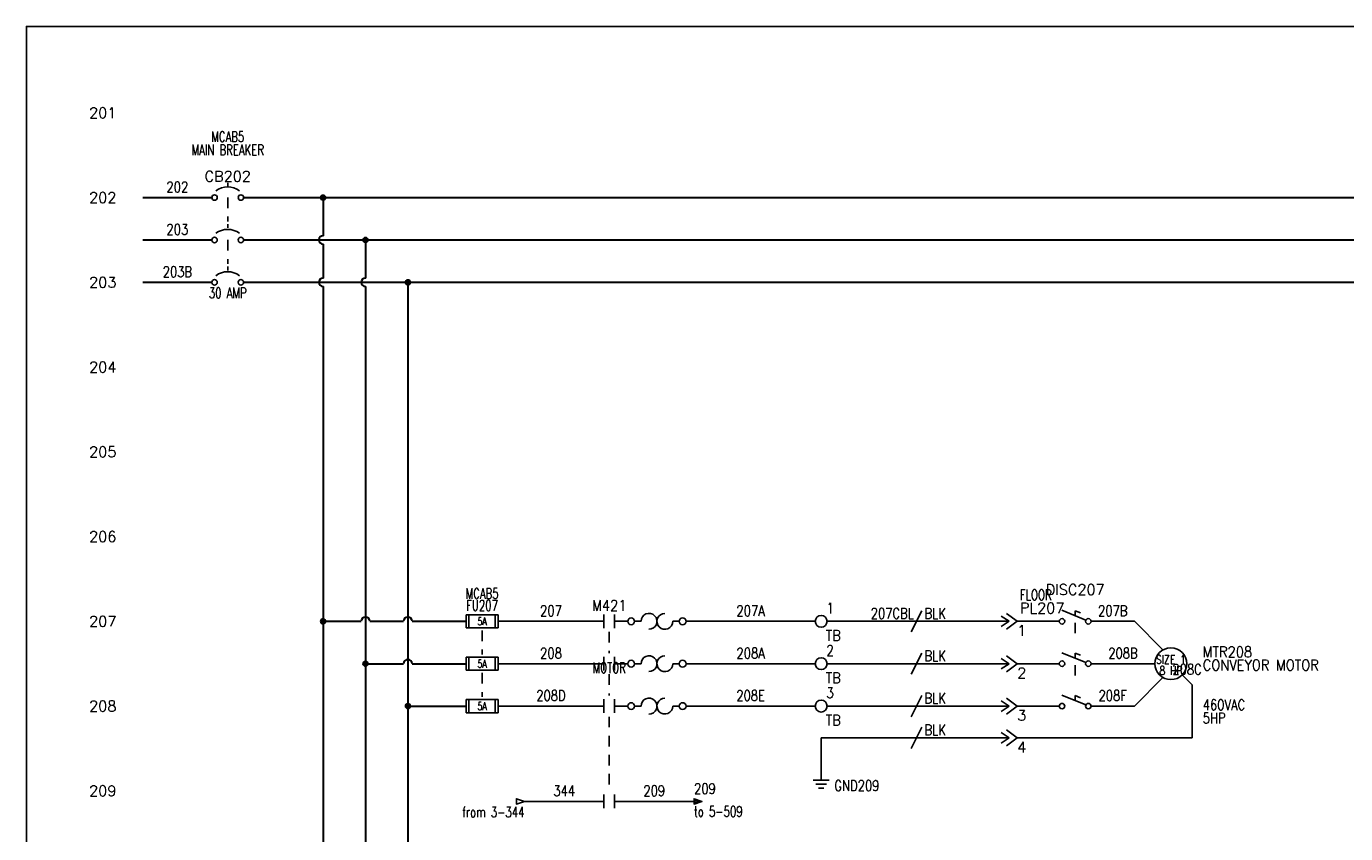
# Model space of a CAD drawing. Header units: inches. Extents: x 0 to 30, y 0 to 19.
# Tile 3 of 5: x 0 to 15.6, y 9.5 to 19. Entities that reach past the tile are written whole.
import ezdxf
from ezdxf.enums import TextEntityAlignment as Align

# ---------------------------------------------------------------- set-up
doc = ezdxf.new("R2010")
doc.units = ezdxf.units.IN
doc.header["$MEASUREMENT"] = 0
doc.linetypes.add('HIDDEN2', pattern=[0.1875, 0.125, -0.0625])
doc.layers.add('BLK_10AWG', color=252, linetype='Continuous', lineweight=30)
for name, color, linetype in [('BLK_14AWG', 252, 'Continuous'), ('DESC', 1, 'Continuous'), ('DESCCHILD', 20, 'Continuous'), ('GRN', 86, 'Continuous'), ('LINK', 252, 'HIDDEN2'), ('LOC', 140, 'Continuous'), ('MISC', 30, 'Continuous'), ('RED_18AWG', 1, 'Continuous'), ('SYMS', 7, 'Continuous'), ('TAGFIXED', 7, 'Continuous'), ('TAGS', 30, 'Continuous'), ('TERMS', 6, 'Continuous'), ('WIRENO', 3, 'Continuous'), ('WIREREF', 52, 'Continuous'), ('XREF', 7, 'Continuous')]:
    doc.layers.add(name, color=color, linetype=linetype)
doc.layers.add('Viewports', color=3, linetype='Continuous', plot=False)
doc.styles.add('WD', font='romans.shx')

# ---------------------------------------------------------------- blocks, each defined once
blk = doc.blocks.new('WD_MLRH')
at = {"style": 'WD'}
blk.add_attdef('RUNGFIRST', text='', height=0.125, dxfattribs=at).set_placement((-0.25, 0), align=Align.MIDDLE_RIGHT)
at = {"style": 'WD', "flags": 1}
for tag, p in [('RUNGHORV', (-0.25, -0.127)), ('RUNGINC', (-0.25, -0.163)), ('WIREMODE', (-0.25, -0.281)), ('RUNGDIST', (-0.25, -0.2)), ('RUNGCNT', (-0.25, -0.237)), ('WIREFMT', (-0.25, -0.321)), ('WIRE-START', (-0.25, -0.356)), ('WIRE-GSUF', (-0.25, -0.396)), ('PH3SPACE', (-0.25, -0.437))]:
    blk.add_attdef(tag, text='', height=0.025, dxfattribs=at).set_placement(p, align=Align.RIGHT)
blk = doc.blocks.new('WDDOT')
for radius in [0.03, 0.0187, 0.00929]:
    blk.add_circle((0, 0), radius)
blk = doc.blocks.new('HMO13')
blk.add_circle((0, 0), 0.188)
at = {"style": 'WD'}
for tag, p, width in [('INST', (0.381, 0.403), 0.7), ('LOC', (0.381, 0.234), 0.7), ('TAG1', (0.375, 0.077), 0.9), ('DESC1', (0.376, -0.079), 0.9), ('DESC2', (0.376, -0.235), 0.9), ('DESC3', (0.376, -0.391), 0.9), ('RATING3', (0.375, -0.548), 0.8), ('RATING4', (0.375, -0.704), 0.8), ('WDTAGALT', (0.375, -0.875), 0.7)]:
    blk.add_attdef(tag, p, '', height=0.125, dxfattribs=dict(at, width=width))
at = {"style": 'WD', "flags": 1}
for tag, p in [('X0TERM01', (-0.094, 0.162)), ('X4TERM02', (-0.188, 0)), ('X0TERM03', (-0.094, -0.162)), ('X0TERM04', (0.133, -0.133))]:
    blk.add_attdef(tag, p, '', height=0.0125, dxfattribs=at)
at = {"style": 'WD', "flags": 9}
blk.add_attdef('FAMILY', text='', height=0.01, dxfattribs=at).set_placement((-0.005, 0.17), align=Align.CENTER)
at = {"linetype": 'Continuous', "style": 'WD', "flags": 1}
for tag, p in [('CAT', (0, 0.159)), ('MFG', (0, 0.14))]:
    blk.add_attdef(tag, text='', height=0.01, dxfattribs=at).set_placement(p, align=Align.MIDDLE)
at = {"style": 'WD', "width": 0.8}
blk.add_attdef('RATING1', text='', height=0.1, dxfattribs=at).set_placement((0, 0), align=Align.CENTER)
at = {"linetype": 'Continuous', "style": 'WD', "flags": 9}
blk.add_attdef('ASSYCODE', text='', height=0.01, dxfattribs=at).set_placement((0, 0.125), align=Align.CENTER)
at = {"style": 'WD', "width": 0.8}
blk.add_attdef('RATING2', text='', height=0.1, dxfattribs=at).set_placement((0, -0.031), align=Align.TOP_CENTER)
blk = doc.blocks.new('HFU2')
for p, q in [((-0.188, -0.078), (-0.188, 0.078)), ((-0.188, 0.078), (0.188, 0.078)), ((-0.156, 0.078), (-0.156, -0.078)), ((0.156, 0.078), (0.156, -0.078)), ((0.188, 0.078), (0.188, -0.078)), ((0.188, -0.078), (-0.188, -0.078))]:
    blk.add_line(p, q)
at = {"style": 'WD', "width": 0.7}
for tag, p in [('INST', (0, 0.438)), ('LOC', (0, 0.281)), ('TAG2', (0, 0.125))]:
    blk.add_attdef(tag, text='', height=0.125, dxfattribs=at).set_placement(p, align=Align.CENTER)
at = {"linetype": 'Continuous', "style": 'WD', "flags": 9}
for tag, p in [('FAMILY', (0.157, 0.251)), ('ASSYCODE', (0.188, 0.235)), ('MFG', (0.156, 0.083)), ('CAT', (0.156, 0.102))]:
    blk.add_attdef(tag, text='', height=0.01, dxfattribs=at).set_placement(p, align=Align.CENTER)
at = {"style": 'WD', "flags": 1}
for tag, p in [('X4TERM01', (-0.188, 0)), ('X1TERM02', (0.188, 0))]:
    blk.add_attdef(tag, p, '', height=0.01, dxfattribs=at)
at = {"style": 'WD', "width": 0.7}
blk.add_attdef('RATING1', text='', height=0.0938, dxfattribs=at).set_placement((0, 0), align=Align.MIDDLE_CENTER)
at = {"style": 'WD'}
for tag, p in [('X2LINK', (0, 0.109)), ('X8LINK', (0, -0.109))]:
    blk.add_attdef(tag, p, '', height=0.01, dxfattribs=at)
at = {"linetype": 'Continuous', "style": 'WD', "width": 0.7, "flags": 8}
blk.add_attdef('TERM01', text='', height=0.1, dxfattribs=at).set_placement((-0.25, -0.016), align=Align.TOP_RIGHT)
blk.add_attdef('TERM02', text='', height=0.1, dxfattribs=at).set_placement((0.25, -0.016), align=Align.TOP_LEFT)
at = {"style": 'WD', "width": 0.7}
for tag, p in [('DESC1', (0.04, -0.243)), ('DESC2', (0.047, -0.406)), ('DESC3', (0.047, -0.578))]:
    blk.add_attdef(tag, text='', height=0.125, dxfattribs=at).set_placement(p, align=Align.MIDDLE_LEFT)
blk = doc.blocks.new('HMS21OL')
at = {"linetype": 'Continuous'}
for p, q in [((-0.062, 0.08), (-0.062, -0.08)), ((0.062, 0.08), (0.062, -0.08))]:
    blk.add_line(p, q, dxfattribs=at)
for p, q in [((0.219, 0), (0.062, 0)), ((0.299, 0), (0.375, 0)), ((0.75, 0), (0.826, 0))]:
    blk.add_line(p, q)
for centre in [(0.259, 0), (0.866, 0)]:
    blk.add_circle(centre, 0.04, dxfattribs=at)
for centre, start, end in [((0.469, 0), 270.001, 180.002), ((0.656, 0), 90, 0.001)]:
    blk.add_arc(centre, 0.0938, start, end)
at = {"style": 'WD'}
for tag, width, p in [('INST', 0.7, (0, 0.451)), ('LOC', 0.7, (0, 0.281)), ('TAG2', 0.9, (0, 0.125)), ('XREF', 0.7, (0, -0.297)), ('DESC1', 0.7, (0, -0.454)), ('DESC2', 0.7, (0, -0.61)), ('DESC3', 0.7, (0, -0.766))]:
    blk.add_attdef(tag, text='', height=0.125, dxfattribs=dict(at, width=width)).set_placement(p, align=Align.CENTER)
for tag, p, height, flags in [('X4TERM01', (-0.062, 0), 0.0125, 1), ('CONTACT', (0.097, 0.036), 0.01, 1), ('FAMILY', (0.097, 0.053), 0.01, 9), ('X1TERM02', (0.906, 0), 0.0125, 1)]:
    blk.add_attdef(tag, p, '', height=height, dxfattribs=dict(at, flags=flags))
for tag, p in [('X2LINK', (0, 0.125)), ('X8LINK', (0, -0.125))]:
    blk.add_attdef(tag, p, '', height=0.01, dxfattribs=at)
at = {"linetype": 'Continuous', "style": 'WD', "flags": 8}
blk.add_attdef('TERM01', text='', height=0.125, dxfattribs=at).set_placement((-0.125, -0.031), align=Align.TOP_RIGHT)
blk.add_attdef('TERM02', text='', height=0.125, dxfattribs=at).set_placement((0.969, -0.031), align=Align.TOP_LEFT)
blk = doc.blocks.new('HDS11')
for p, q in [((0.126, 0.013), (-0.156, 0.13)), ((0, 0.065), (0, 0.125)), ((0.062, 0.099), (0, 0.125))]:
    blk.add_line(p, q)
for centre in [(-0.155, 0), (0.155, 0)]:
    blk.add_circle(centre, 0.0322)
at = {"style": 'WD', "width": 0.7}
for tag, p in [('INST', (0, 0.625)), ('LOC', (0, 0.469)), ('RATING1', (0, 0.156)), ('XREF', (0, -0.236)), ('DESC1', (0, -0.406)), ('DESC2', (0, -0.562))]:
    blk.add_attdef(tag, text='', height=0.125, dxfattribs=at).set_placement(p, align=Align.CENTER)
at = {"style": 'WD'}
blk.add_attdef('TAG1', text='', height=0.125, dxfattribs=at).set_placement((0, 0.312), align=Align.CENTER)
for tag, p in [('X2LINK', (0, 0.438)), ('X8LINK', (0, -0.016))]:
    blk.add_attdef(tag, p, '', height=0.01, dxfattribs=at)
for tag, p, height, flags in [('X4TERM01', (-0.188, 0), 0.0125, 1), ('X1TERM02', (0.188, 0), 0.0125, 1), ('CONTACT', (0.206, 0.04), 0.01, 9), ('FAMILY', (0.206, 0.131), 0.01, 9)]:
    blk.add_attdef(tag, p, '', height=height, dxfattribs=dict(at, flags=flags))
at = {"linetype": 'Continuous', "style": 'WD', "flags": 9}
for tag, p in [('ASSYCODE', (0.219, 0.062)), ('MFG', (0.228, 0.089)), ('CAT', (0.23, 0.108))]:
    blk.add_attdef(tag, text='', height=0.01, dxfattribs=at).set_placement(p, align=Align.CENTER)
at = {"linetype": 'Continuous', "style": 'WD', "flags": 8}
blk.add_attdef('TERM01', text='', height=0.125, dxfattribs=at).set_placement((-0.25, -0.031), align=Align.TOP_RIGHT)
blk.add_attdef('TERM02', text='', height=0.125, dxfattribs=at).set_placement((0.25, -0.031), align=Align.TOP_LEFT)
blk = doc.blocks.new('HDS21')
for p, q in [((0.126, 0.013), (-0.156, 0.13)), ((0, 0.065), (0, 0.125)), ((0.062, 0.099), (0, 0.125))]:
    blk.add_line(p, q)
for centre in [(-0.155, 0), (0.155, 0)]:
    blk.add_circle(centre, 0.0322)
at = {"style": 'WD', "width": 0.7}
for tag, p in [('INST', (0, 0.625)), ('LOC', (0, 0.469)), ('RATING1', (0, 0.156)), ('XREF', (0, -0.236)), ('DESC1', (0, -0.406)), ('DESC2', (0, -0.562))]:
    blk.add_attdef(tag, text='', height=0.125, dxfattribs=at).set_placement(p, align=Align.CENTER)
at = {"style": 'WD'}
blk.add_attdef('TAG2', text='', height=0.125, dxfattribs=at).set_placement((0, 0.312), align=Align.CENTER)
for tag, p in [('X2LINK', (0, 0.281)), ('X8LINK', (0, -0.016))]:
    blk.add_attdef(tag, p, '', height=0.01, dxfattribs=at)
for tag, p, height, flags in [('X4TERM01', (-0.188, 0), 0.0125, 1), ('X1TERM02', (0.188, 0), 0.0125, 1), ('CONTACT', (0.206, 0.103), 0.01, 9), ('FAMILY', (0.206, 0.131), 0.01, 9)]:
    blk.add_attdef(tag, p, '', height=height, dxfattribs=dict(at, flags=flags))
at = {"linetype": 'Continuous', "style": 'WD', "flags": 8}
blk.add_attdef('TERM01', text='', height=0.125, dxfattribs=at).set_placement((-0.25, -0.031), align=Align.TOP_RIGHT)
blk.add_attdef('TERM02', text='', height=0.125, dxfattribs=at).set_placement((0.25, -0.031), align=Align.TOP_LEFT)
blk = doc.blocks.new('HCB1')
blk.add_line((0, 0.173), (0, 0.126))
for centre in [(-0.155, 0), (0.155, 0)]:
    blk.add_circle(centre, 0.0322)
blk.add_arc((0, -0.109), 0.234, 53.1301, 126.8699)
at = {"style": 'WD', "width": 0.7}
for tag, p in [('INST', (0, 0.826)), ('LOC', (0, 0.656)), ('DESC1', (0, 0.5)), ('DESC2', (0, 0.344)), ('RATING1', (0, -0.188)), ('XREF', (0, -0.344))]:
    blk.add_attdef(tag, text='', height=0.125, dxfattribs=at).set_placement(p, align=Align.CENTER)
at = {"style": 'WD'}
blk.add_attdef('TAG1', text='', height=0.125, dxfattribs=at).set_placement((0, 0.188), align=Align.CENTER)
for tag, p in [('X2LINK', (0, 0.219)), ('X8LINK', (0, 0))]:
    blk.add_attdef(tag, p, '', height=0.01, dxfattribs=at)
for tag, p, height, flags in [('FAMILY', (0.205, 0.152), 0.01, 9), ('X4TERM01', (-0.188, 0), 0.0125, 1), ('X1TERM02', (0.188, 0), 0.0125, 1), ('CONTACT', (0.205, 0.133), 0.01, 9)]:
    blk.add_attdef(tag, p, '', height=height, dxfattribs=dict(at, flags=flags))
at = {"linetype": 'Continuous', "style": 'WD', "flags": 9}
for tag, p in [('ASSYCODE', (0.219, 0.062)), ('MFG', (0.228, 0.089)), ('CAT', (0.23, 0.108))]:
    blk.add_attdef(tag, text='', height=0.01, dxfattribs=at).set_placement(p, align=Align.CENTER)
at = {"linetype": 'Continuous', "style": 'WD', "flags": 8}
blk.add_attdef('TERM01', text='', height=0.125, dxfattribs=at).set_placement((-0.25, -0.031), align=Align.TOP_RIGHT)
blk.add_attdef('TERM02', text='', height=0.125, dxfattribs=at).set_placement((0.25, -0.031), align=Align.TOP_LEFT)
blk = doc.blocks.new('HCB2')
at = {"linetype": 'HIDDEN2'}
blk.add_line((0, 0.187), (0, 0.141), dxfattribs=at)
for centre in [(-0.155, 0), (0.155, 0)]:
    blk.add_circle(centre, 0.0322)
blk.add_arc((0, -0.109), 0.234, 53.1301, 126.8699)
at = {"style": 'WD', "width": 0.7}
for tag, p in [('INST', (0, 0.863)), ('LOC', (0, 0.693)), ('DESC1', (0, 0.537)), ('DESC2', (0, 0.38)), ('RATING1', (0, -0.188)), ('XREF', (0, -0.344))]:
    blk.add_attdef(tag, text='', height=0.125, dxfattribs=at).set_placement(p, align=Align.CENTER)
at = {"style": 'WD'}
blk.add_attdef('TAG2', text='', height=0.125, dxfattribs=at).set_placement((0, 0.224), align=Align.CENTER)
for tag, p in [('X2LINK', (0, 0.219)), ('X8LINK', (0, 0))]:
    blk.add_attdef(tag, p, '', height=0.01, dxfattribs=at)
for tag, p, height, flags in [('CONTACT', (0.054, 0.159), 0.01, 9), ('FAMILY', (0.054, 0.183), 0.01, 9), ('X4TERM01', (-0.188, 0), 0.0125, 1), ('X1TERM02', (0.188, 0), 0.0125, 1)]:
    blk.add_attdef(tag, p, '', height=height, dxfattribs=dict(at, flags=flags))
at = {"linetype": 'Continuous', "style": 'WD', "flags": 8}
blk.add_attdef('TERM01', text='', height=0.125, dxfattribs=at).set_placement((-0.25, -0.031), align=Align.TOP_RIGHT)
blk.add_attdef('TERM02', text='', height=0.125, dxfattribs=at).set_placement((0.25, -0.031), align=Align.TOP_LEFT)
blk = doc.blocks.new('HMS21')
at = {"linetype": 'Continuous'}
for p, q in [((-0.062, 0.08), (-0.062, -0.08)), ((0.062, 0.08), (0.062, -0.08))]:
    blk.add_line(p, q, dxfattribs=at)
at = {"style": 'WD'}
for tag, width, p in [('INST', 0.7, (0, 0.451)), ('LOC', 0.7, (0, 0.281)), ('TAG2', 0.9, (0, 0.125)), ('XREF', 0.7, (0, -0.297)), ('DESC1', 0.7, (0, -0.454)), ('DESC2', 0.7, (0, -0.61)), ('DESC3', 0.7, (0, -0.766))]:
    blk.add_attdef(tag, text='', height=0.125, dxfattribs=dict(at, width=width)).set_placement(p, align=Align.CENTER)
for tag, p, height, flags in [('X4TERM01', (-0.062, 0), 0.0125, 1), ('X1TERM02', (0.062, 0), 0.0125, 1), ('CONTACT', (0.097, 0.036), 0.01, 1), ('FAMILY', (0.097, 0.053), 0.01, 9)]:
    blk.add_attdef(tag, p, '', height=height, dxfattribs=dict(at, flags=flags))
for tag, p in [('X2LINK', (0, 0.125)), ('X8LINK', (0, -0.125))]:
    blk.add_attdef(tag, p, '', height=0.01, dxfattribs=at)
at = {"linetype": 'Continuous', "style": 'WD', "flags": 8}
blk.add_attdef('TERM01', text='', height=0.125, dxfattribs=at).set_placement((-0.125, -0.031), align=Align.TOP_RIGHT)
blk.add_attdef('TERM02', text='', height=0.125, dxfattribs=at).set_placement((0.125, -0.031), align=Align.TOP_LEFT)
blk = doc.blocks.new('HC01PJ')
for p, q in [((-0.031, 0), (-0.125, 0.062)), ((-0.031, 0), (-0.125, -0.062)), ((-0.031, 0), (-0.094, 0)), ((0.062, 0), (-0.062, 0.094)), ((0.062, 0), (-0.062, -0.094))]:
    blk.add_line(p, q)
at = {"style": 'WD', "width": 0.7}
for tag, p in [('DESC1', (-0.031, 0.406)), ('DESC2', (-0.031, 0.25))]:
    blk.add_attdef(tag, text='', height=0.125, dxfattribs=at).set_placement(p, align=Align.RIGHT)
for tag, p in [('INST', (0.094, 0.406)), ('LOC', (0.094, 0.25))]:
    blk.add_attdef(tag, p, '', height=0.125, dxfattribs=at)
at = {"style": 'WD'}
for tag, p, height in [('TAG1', (0.094, 0.094), 0.125), ('X2LINK', (-0.062, 0.125), 0.01), ('X8LINK', (-0.062, -0.125), 0.01)]:
    blk.add_attdef(tag, p, '', height=height, dxfattribs=at)
for tag, p, height, flags in [('X4TERMDESC01', (-0.106, 0.022), 0.01, 1), ('X4TERM01', (-0.094, 0), 0.0125, 1), ('FAMILY', (0.048, 0.121), 0.01, 9), ('X1TERM02', (0.062, 0), 0.0125, 1), ('X1TERMDESC02', (0.067, 0.016), 0.01, 1)]:
    blk.add_attdef(tag, p, '', height=height, dxfattribs=dict(at, flags=flags))
at = {"linetype": 'Continuous', "style": 'WD', "flags": 9}
for tag, p in [('ASSYCODE', (0.067, 0.044)), ('MFG', (0.072, 0.057)), ('CAT', (0.073, 0.077))]:
    blk.add_attdef(tag, text='', height=0.01, dxfattribs=at).set_placement(p, align=Align.CENTER)
at = {"linetype": 'Continuous', "style": 'WD', "flags": 8}
blk.add_attdef('TERM01', text='', height=0.125, dxfattribs=at).set_placement((-0.156, -0.047), align=Align.TOP_RIGHT)
blk.add_attdef('TERM02', text='', height=0.125, dxfattribs=at).set_placement((0.062, -0.047), align=Align.TOP_LEFT)
blk = doc.blocks.new('HC02PJ')
for p, q in [((-0.031, 0), (-0.125, 0.062)), ((-0.031, 0), (-0.125, -0.062)), ((-0.031, 0), (-0.094, 0)), ((0.062, 0), (-0.062, 0.094)), ((0.062, 0), (-0.062, -0.094))]:
    blk.add_line(p, q)
at = {"style": 'WD', "width": 0.7}
for tag, p in [('DESC1', (-0.031, 0.406)), ('DESC2', (-0.031, 0.25))]:
    blk.add_attdef(tag, text='', height=0.125, dxfattribs=at).set_placement(p, align=Align.RIGHT)
for tag, p in [('INST', (0.094, 0.406)), ('LOC', (0.094, 0.25))]:
    blk.add_attdef(tag, p, '', height=0.125, dxfattribs=at)
at = {"style": 'WD'}
for tag, p, height in [('TAG2', (0.094, 0.094), 0.125), ('X2LINK', (-0.062, 0.125), 0.01), ('X8LINK', (-0.062, -0.125), 0.01)]:
    blk.add_attdef(tag, p, '', height=height, dxfattribs=at)
for tag, p, height, flags in [('X4TERMDESC01', (-0.113, 0.019), 0.01, 1), ('X4TERM01', (-0.094, 0), 0.0125, 1), ('FAMILY', (0.048, 0.121), 0.01, 9), ('X1TERM02', (0.062, 0), 0.0125, 1), ('X1TERMDESC02', (0.067, 0.014), 0.01, 1)]:
    blk.add_attdef(tag, p, '', height=height, dxfattribs=dict(at, flags=flags))
at = {"linetype": 'Continuous', "style": 'WD', "flags": 8}
blk.add_attdef('TERM01', text='', height=0.125, dxfattribs=at).set_placement((-0.156, -0.047), align=Align.TOP_RIGHT)
blk.add_attdef('TERM02', text='', height=0.125, dxfattribs=at).set_placement((0.062, -0.047), align=Align.TOP_LEFT)
blk = doc.blocks.new('HW01')
for p, q in [((0.062, 0.125), (-0.062, -0.125)), ((0.031, 0), (-0.031, 0))]:
    blk.add_line(p, q)
at = {"style": 'WD', "width": 0.7, "flags": 1}
for tag, p in [('INST', (0, 0.357)), ('LOC', (0, 0.188)), ('XREF', (0, -0.3)), ('DESC1', (0, -0.456)), ('DESC2', (0, -0.613))]:
    blk.add_attdef(tag, text='', height=0.125, dxfattribs=at).set_placement(p, align=Align.CENTER)
at = {"style": 'WD', "width": 0.8}
blk.add_attdef('TAG1', text='', height=0.125, dxfattribs=at).set_placement((-0.031, 0.031), align=Align.RIGHT)
blk.add_attdef('RATING1', (0.094, 0.031), '', height=0.125, dxfattribs=at)
at = {"style": 'WD', "flags": 1}
for tag, p in [('X4TERM01', (-0.031, 0)), ('X1TERM01', (0.031, 0))]:
    blk.add_attdef(tag, p, '', height=0.0125, dxfattribs=at)
at = {"linetype": 'Continuous', "style": 'WD', "flags": 9}
blk.add_attdef('ASSYCODE', text='', height=0.01, dxfattribs=at).set_placement((0.029, 0.042), align=Align.CENTER)
at = {"style": 'WD'}
for tag, p in [('X2LINK', (0, 0.125)), ('X8LINK', (0, -0.125))]:
    blk.add_attdef(tag, p, '', height=0.01, dxfattribs=at)
at = {"style": 'WD', "flags": 9}
blk.add_attdef('FAMILY', text='', height=0.01, dxfattribs=at).set_placement((0.023, 0.118), align=Align.CENTER)
at = {"style": 'WD', "width": 0.8, "flags": 1}
blk.add_attdef('MFG', text='', height=0.0938, dxfattribs=at).set_placement((-0.125, -0.031), align=Align.TOP_RIGHT)
blk.add_attdef('CAT', text='', height=0.0938, dxfattribs=at).set_placement((0.031, -0.031), align=Align.TOP_LEFT)
blk = doc.blocks.new('HW02')
for p, q in [((0.062, 0.125), (-0.062, -0.125)), ((0.031, 0), (-0.031, 0))]:
    blk.add_line(p, q)
at = {"style": 'WD', "width": 0.7, "flags": 1}
for tag, p in [('INST', (0, 0.357)), ('LOC', (0, 0.188)), ('XREF', (0, -0.3)), ('DESC1', (0, -0.456)), ('DESC2', (0, -0.613))]:
    blk.add_attdef(tag, text='', height=0.125, dxfattribs=at).set_placement(p, align=Align.CENTER)
at = {"style": 'WD', "width": 0.8}
blk.add_attdef('TAG2', text='', height=0.125, dxfattribs=at).set_placement((-0.031, 0.031), align=Align.RIGHT)
blk.add_attdef('RATING1', (0.094, 0.031), '', height=0.125, dxfattribs=at)
at = {"style": 'WD', "flags": 1}
for tag, p in [('X4TERM01', (-0.031, 0)), ('X1TERM01', (0.031, 0))]:
    blk.add_attdef(tag, p, '', height=0.0125, dxfattribs=at)
at = {"style": 'WD'}
for tag, p in [('X2LINK', (0, 0.125)), ('X8LINK', (0, -0.125))]:
    blk.add_attdef(tag, p, '', height=0.01, dxfattribs=at)
at = {"style": 'WD', "flags": 9}
blk.add_attdef('FAMILY', text='', height=0.01, dxfattribs=at).set_placement((0.023, 0.118), align=Align.CENTER)
blk = doc.blocks.new('HA1D3')
blk.add_lwpolyline([(-0.094, 0), (-0.094, -0.031), (0, 0), (-0.094, 0.031), (-0.094, 0)])
at = {"style": 'WD', "width": 0.8, "flags": 8}
blk.add_attdef('WIRENO', text='', height=0.125, dxfattribs=at).set_placement((0, 0.094), align=Align.RIGHT)
at = {"style": 'WD', "flags": 1}
blk.add_attdef('SIGCODE', text='', height=0.01, dxfattribs=at).set_placement((-0.02, 0.047), align=Align.RIGHT)
blk.add_attdef('X1TERM01', (0, 0), '', height=0.01, dxfattribs=at)
at = {"style": 'WD', "width": 0.7}
for tag, p in [('XREF', (0, -0.188)), ('DESC1', (0, -0.375))]:
    blk.add_attdef(tag, text='', height=0.125, dxfattribs=at).set_placement(p, align=Align.RIGHT)
blk = doc.blocks.new('HA1S1')
for points in [[(0, 0), (0, 0.031), (0.094, 0), (0, -0.031), (0, 0)], [(0.011, 0.016), (0.011, -0.016), (0.058, 0), (0.011, 0.016)]]:
    blk.add_lwpolyline(points)
at = {"style": 'WD', "width": 0.8, "flags": 8}
blk.add_attdef('WIRENO', (0, 0.087), '', height=0.125, dxfattribs=at)
at = {"style": 'WD', "flags": 1}
for tag, p in [('SIGCODE', (-0.02, 0.047)), ('X4TERM01', (0, 0))]:
    blk.add_attdef(tag, p, '', height=0.01, dxfattribs=at)
at = {"style": 'WD', "width": 0.7}
for tag, p in [('XREF', (0, -0.181)), ('DESC1', (0, -0.356))]:
    blk.add_attdef(tag, p, '', height=0.125, dxfattribs=at)
blk = doc.blocks.new('VGND2')
for p, q in [((0, -0.125), (0, 0)), ((0.09375, -0.125), (-0.09375, -0.125)), ((-0.0625, -0.171875), (0.0625, -0.171875)), ((-0.03125, -0.21875), (0.03125, -0.21875))]:
    blk.add_line(p, q)
at = {"style": 'WD', "width": 0.8}
for tag, p in [('INST', (0.15625, 0.125)), ('LOC', (0.15625, -0.03125)), ('TAG1', (0.15625, -0.1875)), ('DESC1', (0.15625, -0.34375)), ('DESC2', (0.15625, -0.5))]:
    blk.add_attdef(tag, text='', height=0.125, dxfattribs=at).set_placement(p, align=Align.MIDDLE_LEFT)
at = {"style": 'WD', "flags": 1}
for tag in ['ASSYCODE', 'X2TERM01', 'CAT', 'MFG', 'FAMILY']:
    blk.add_attdef(tag, (0, 0), '', height=0.01, dxfattribs=at)
blk = doc.blocks.new('HFU1')
for p, q in [((-0.188, -0.078), (-0.188, 0.078)), ((-0.188, 0.078), (0.188, 0.078)), ((-0.156, 0.078), (-0.156, -0.078)), ((0.156, 0.078), (0.156, -0.078)), ((0.188, 0.078), (0.188, -0.078)), ((0.188, -0.078), (-0.188, -0.078))]:
    blk.add_line(p, q)
at = {"style": 'WD', "width": 0.7}
for tag, p in [('INST', (0, 0.422)), ('LOC', (0, 0.266)), ('TAG1', (0, 0.125))]:
    blk.add_attdef(tag, text='', height=0.125, dxfattribs=at).set_placement(p, align=Align.CENTER)
at = {"linetype": 'Continuous', "style": 'WD', "flags": 9}
for tag, p in [('ASSYCODE', (0.157, 0.251)), ('MFG', (0.156, 0.083)), ('CAT', (0.156, 0.102))]:
    blk.add_attdef(tag, text='', height=0.01, dxfattribs=at).set_placement(p, align=Align.CENTER)
at = {"style": 'WD'}
for tag, p, height, flags in [('X4TERM01', (-0.188, 0), 0.0109, 1), ('FAMILY', (0.129, 0.108), 0.01, 9), ('X1TERM02', (0.188, 0), 0.0109, 1)]:
    blk.add_attdef(tag, p, '', height=height, dxfattribs=dict(at, flags=flags))
at = {"style": 'WD', "width": 0.7}
blk.add_attdef('RATING1', text='', height=0.0938, dxfattribs=at).set_placement((0, 0), align=Align.MIDDLE_CENTER)
at = {"style": 'WD'}
for tag, p in [('X2LINK', (0, 0.109)), ('X8LINK', (0, -0.109))]:
    blk.add_attdef(tag, p, '', height=0.01, dxfattribs=at)
at = {"linetype": 'Continuous', "style": 'WD', "width": 0.7, "flags": 8}
blk.add_attdef('TERM01', text='', height=0.1, dxfattribs=at).set_placement((-0.25, -0.016), align=Align.TOP_RIGHT)
blk.add_attdef('TERM02', text='', height=0.1, dxfattribs=at).set_placement((0.25, -0.016), align=Align.TOP_LEFT)
at = {"style": 'WD', "width": 0.7}
for tag, p in [('DESC1', (0.047, -0.234)), ('DESC2', (0.047, -0.391)), ('DESC3', (0.047, -0.547))]:
    blk.add_attdef(tag, text='', height=0.125, dxfattribs=at).set_placement(p, align=Align.MIDDLE_LEFT)
blk = doc.blocks.new('HT0002')
blk.add_circle((0, 0), 0.0699)
at = {"style": 'WD'}
for tag, p, width in [('INST', (0.062, 0.42), 0.7), ('LOC', (0.062, 0.25), 0.7), ('DESC1', (0.053, -0.385), 0.8)]:
    blk.add_attdef(tag, p, '', height=0.125, dxfattribs=dict(at, width=width))
at = {"linetype": 'Continuous', "style": 'WD'}
for tag, p, height, width, flags in [('TERM01', (0.062, 0.094), 0.125, 0.8, 8), ('TAGSTRIP', (0.053, -0.229), 0.125, 0.9, 8), ('CAT', (0.213, -0.406), 0.109, 0.8, 1), ('DESC2', (0.053, -0.541), 0.125, 0.8, 8), ('DESC3', (0.053, -0.698), 0.125, 0.8, 8)]:
    blk.add_attdef(tag, p, '', height=height, dxfattribs=dict(at, width=width, flags=flags))
at = {"style": 'WD', "flags": 1}
for tag, p, height in [('X4TERM01', (-0.07, 0), 0.0125), ('X4TERMDESC01', (-0.055, -0.023), 0.025), ('X2TERMDESC01', (-0.006, 0.029), 0.025), ('X2TERM01', (0, 0.07), 0.0125), ('STRIPSEQ', (0, 0), 0.00125), ('X2PIN01', (0.033, 0.084), 0.0125), ('X1TERMDESC01', (0.039, 0.007), 0.025), ('X1TERM01', (0.07, 0), 0.0125), ('X1PIN01', (0.087, 0.016), 0.0125), ('X4PIN01', (-0.114, -0.038), 0.0125), ('LINKTERM', (0, -0.002), 0.00125), ('X8TERM01', (0, -0.07), 0.0125), ('X8TERMDESC01', (0, -0.054), 0.025), ('X8PIN01', (0.026, -0.096), 0.0125)]:
    blk.add_attdef(tag, p, '', height=height, dxfattribs=at)
at = {"linetype": 'Continuous', "style": 'WD', "width": 0.8, "flags": 1}
blk.add_attdef('MFG', text='', height=0.109, dxfattribs=at).set_placement((0.088, -0.406), align=Align.RIGHT)
at = {"style": 'WD', "width": 0.7, "flags": 1}
blk.add_attdef('ASSYCODE', (0.062, -0.281), '', height=0.01, dxfattribs=at)
blk = doc.blocks.new('WD_WNH')
at = {"linetype": 'Continuous', "style": 'WD', "width": 0.8}
blk.add_attdef('WIRENO', text='', height=0.125, dxfattribs=at).set_placement((0, 0.062), align=Align.CENTER)
at = {"style": 'WD', "flags": 1}
for tag, p in [('W01USER', (0, 0.078)), ('W02USER', (0, 0.07)), ('W03USER', (0, 0.062)), ('W04USER', (0, 0.055)), ('W05USER', (0, 0.047)), ('W06USER', (0, 0.039)), ('W07USER', (0, 0.031)), ('W08USER', (0, 0.023)), ('W09USER', (0, 0.016)), ('W10USER', (0, 0.008))]:
    blk.add_attdef(tag, text='', height=0.005, dxfattribs=at).set_placement(p, align=Align.CENTER)

msp = doc.modelspace()

# ---------------------------------------------------------------- linework, layer by layer
at = {"layer": 'BLK_10AWG'}
for p, q in [((1.375, 17), (2.188, 17)), ((2.562, 17), (28.5, 17)), ((3.5, 17), (3.5, 16.55)), ((1.375, 16.5), (2.188, 16.5)), ((2.562, 16.5), (28.5, 16.5)), ((4, 16.5), (4, 16.05)), ((3.5, 16.45), (3.5, 16.05)), ((1.375, 16), (2.188, 16)), ((2.562, 16), (28.5, 16)), ((3.5, 15.95), (3.5, 4)), ((4, 15.95), (4, 3.5)), ((4.5, 16), (4.5, 3)), ((3.5, 12), (3.95, 12)), ((4.05, 12), (4.45, 12)), ((4.55, 12), (5.188, 12)), ((4, 11.5), (4.45, 11.5)), ((4.55, 11.5), (5.188, 11.5)), ((4.5, 11), (5.188, 11))]:
    msp.add_line(p, q, dxfattribs=at)
for centre, start, end in [((3.5, 16.5), 90, 270), ((3.5, 16), 90, 270), ((4, 16), 90, 270), ((4, 12), 0, 180), ((4.5, 12), 0, 180), ((4.5, 11.5), 0, 180)]:
    msp.add_arc(centre, 0.05, start, end, dxfattribs=at)
at = {"layer": 'BLK_14AWG'}
for p, q in [((5.562, 12), (6.812, 12)), ((7.781, 12), (9.305, 12)), ((9.445, 12), (10.469, 12)), ((10.531, 12), (11.531, 12)), ((11.688, 12), (12.184, 12)), ((13.069, 12), (12.559, 12)), ((13.406, 11.662), (13.069, 12)), ((5.562, 11.5), (6.812, 11.5)), ((7.781, 11.5), (9.305, 11.5)), ((9.445, 11.5), (10.469, 11.5)), ((10.531, 11.5), (11.531, 11.5)), ((11.688, 11.5), (12.184, 11.5)), ((13.312, 11.5), (12.559, 11.5)), ((13.406, 11.338), (13.069, 11)), ((5.562, 11), (6.812, 11)), ((7.781, 11), (9.305, 11)), ((9.445, 11), (10.469, 11)), ((10.531, 11), (11.531, 11)), ((11.688, 11), (12.184, 11)), ((13.069, 11), (12.559, 11))]:
    msp.add_line(p, q, dxfattribs=at)
at = {"layer": 'GRN'}
for p, q in [((13.633, 11.367), (13.75, 11.25)), ((13.75, 11.25), (13.75, 10.625)), ((9.375, 10.625), (9.375, 10.25)), ((10.469, 10.625), (9.375, 10.625)), ((11.531, 10.625), (10.531, 10.625)), ((13.75, 10.625), (11.688, 10.625))]:
    msp.add_line(p, q, dxfattribs=at)
at = {"layer": 'LINK'}
for points in [[(2.375, 17), (2.375, 16.719)], [(2.375, 16.5), (2.375, 16.219)], [(12.371, 11.984), (12.371, 11.781)], [(5.375, 11.891), (5.375, 11.609)], [(6.875, 11.875), (6.875, 11.625)], [(5.375, 11.391), (5.375, 11.109)], [(6.875, 11.375), (6.875, 11.125)], [(12.371, 11.484), (12.371, 11.281)], [(6.875, 10.875), (6.875, 10)]]:
    msp.add_lwpolyline(points, dxfattribs=at)
at = {"layer": 'RED_18AWG'}
for p, q in [((5.875, 9.875), (6.812, 9.875)), ((7.875, 9.875), (6.938, 9.875))]:
    msp.add_line(p, q, dxfattribs=at)
at = {"layer": 'Viewports'}
msp.add_lwpolyline([(0, 0), (30, 0), (30, 19.02), (0, 19.02)], close=True, dxfattribs=at)

# ---------------------------------------------------------------- block references
at = {"layer": 'SYMS'}
ref = msp.add_blockref('WD_MLRH', (1.312, 18), dxfattribs=at)
ref.add_attrib('RUNGFIRST', '201', dxfattribs={"layer": 'MISC', "height": 0.125, "style": 'WD'}).set_placement((1.062, 18), align=Align.MIDDLE_RIGHT)
ref = msp.add_blockref('HCB1', (2.375, 17), dxfattribs=at)
ref.add_attrib('LOC', 'MCAB5', dxfattribs={"layer": 'LOC', "height": 0.125, "style": 'WD', "width": 0.7}).set_placement((2.375, 17.656), align=Align.CENTER)
ref.add_attrib('DESC1', 'MAIN BREAKER', dxfattribs={"layer": 'DESC', "height": 0.125, "style": 'WD', "width": 0.7}).set_placement((2.375, 17.5), align=Align.CENTER)
ref.add_attrib('TAG1', 'CB202', dxfattribs={"layer": 'TAGS', "height": 0.125, "style": 'WD'}).set_placement((2.375, 17.188), align=Align.CENTER)
for name, p in [('WDDOT', (3.5, 17)), ('HCB2', (2.375, 16.5)), ('WDDOT', (4, 16.5)), ('WDDOT', (4.5, 16)), ('WDDOT', (3.5, 12)), ('WDDOT', (4, 11.5)), ('HMS21OL', (6.875, 11.5)), ('HDS21', (12.371, 11.5)), ('HMS21OL', (6.875, 11)), ('HDS21', (12.371, 11)), ('WDDOT', (4.5, 11)), ('HMS21', (6.875, 9.875))]:
    msp.add_blockref(name, p, dxfattribs=at)
ref = msp.add_blockref('HCB2', (2.375, 16), dxfattribs=at)
ref.add_attrib('RATING1', '30 AMP', dxfattribs={"layer": 'MISC', "height": 0.125, "style": 'WD', "width": 0.7}).set_placement((2.375, 15.812), align=Align.CENTER)
ref = msp.add_blockref('HFU1', (5.375, 12), dxfattribs=at)
ref.add_attrib('RATING1', '5A', dxfattribs={"layer": 'MISC', "height": 0.0938, "style": 'WD', "width": 0.7}).set_placement((5.375, 12), align=Align.MIDDLE_CENTER)
ref.add_attrib('LOC', 'MCAB5', dxfattribs={"layer": 'LOC', "height": 0.125, "style": 'WD', "width": 0.7}).set_placement((5.375, 12.266), align=Align.CENTER)
ref.add_attrib('TAG1', 'FU207', dxfattribs={"layer": 'TAGS', "height": 0.125, "style": 'WD', "width": 0.7}).set_placement((5.375, 12.125), align=Align.CENTER)
ref = msp.add_blockref('HC01PJ', (11.625, 12), dxfattribs=at)
ref.add_attrib('LOC', 'FLOOR', (11.719, 12.25), dxfattribs={"layer": 'LOC', "height": 0.125, "style": 'WD', "width": 0.7})
ref.add_attrib('TAG1', 'PL207', (11.719, 12.094), dxfattribs={"layer": 'TAGS', "height": 0.125, "style": 'WD'})
ref.add_attrib('TERM02', '1', dxfattribs={"layer": 'TERMS', "linetype": 'Continuous', "height": 0.125, "style": 'WD', "flags": 8}).set_placement((11.688, 11.953), align=Align.TOP_LEFT)
ref = msp.add_blockref('HDS11', (12.371, 12), dxfattribs=at)
ref.add_attrib('TAG1', 'DISC207', dxfattribs={"layer": 'TAGS', "height": 0.125, "style": 'WD'}).set_placement((12.371, 12.312), align=Align.CENTER)
ref = msp.add_blockref('HMS21OL', (6.875, 12), dxfattribs=at)
ref.add_attrib('DESC2', 'MOTOR', dxfattribs={"layer": 'DESCCHILD', "height": 0.125, "style": 'WD', "width": 0.7}).set_placement((6.875, 11.39), align=Align.CENTER)
ref.add_attrib('TAG2', 'M421', dxfattribs={"layer": 'TAGS', "height": 0.125, "style": 'WD', "width": 0.9}).set_placement((6.875, 12.125), align=Align.CENTER)
ref = msp.add_blockref('HT0002', (9.375, 12), dxfattribs=at)
ref.add_attrib('TERM01', '1', (9.438, 12.094), dxfattribs={"layer": 'TERMS', "linetype": 'Continuous', "height": 0.125, "style": 'WD', "width": 0.8, "flags": 8})
ref.add_attrib('TAGSTRIP', 'TB', (9.428, 11.771), dxfattribs={"layer": 'TAGS', "linetype": 'Continuous', "height": 0.125, "style": 'WD', "width": 0.9, "flags": 8})
ref = msp.add_blockref('HW01', (10.5, 12), dxfattribs=at)
ref.add_attrib('RATING1', 'BLK', (10.594, 12.031), dxfattribs={"layer": 'MISC', "height": 0.125, "style": 'WD', "width": 0.8})
ref.add_attrib('TAG1F', '207CBL', dxfattribs={"layer": 'TAGFIXED', "height": 0.125, "style": 'WD', "width": 0.8}).set_placement((10.469, 12.031), align=Align.RIGHT)
ref = msp.add_blockref('HT0002', (9.375, 11.5), dxfattribs=at)
ref.add_attrib('TERM01', '2', (9.438, 11.594), dxfattribs={"layer": 'TERMS', "linetype": 'Continuous', "height": 0.125, "style": 'WD', "width": 0.8, "flags": 8})
ref.add_attrib('TAGSTRIP', 'TB', (9.428, 11.271), dxfattribs={"layer": 'TAGS', "linetype": 'Continuous', "height": 0.125, "style": 'WD', "width": 0.9, "flags": 8})
ref = msp.add_blockref('HMO13', (13.5, 11.5), dxfattribs=at)
ref.add_attrib('RATING4', '5HP', (13.875, 10.796), dxfattribs={"layer": 'MISC', "height": 0.125, "style": 'WD', "width": 0.8})
ref.add_attrib('RATING3', '460VAC', (13.875, 10.952), dxfattribs={"layer": 'MISC', "height": 0.125, "style": 'WD', "width": 0.8})
ref.add_attrib('RATING2', '8 HP', dxfattribs={"layer": 'MISC', "height": 0.1, "style": 'WD', "width": 0.8}).set_placement((13.5, 11.469), align=Align.TOP_CENTER)
ref.add_attrib('RATING1', 'SIZE 1', dxfattribs={"layer": 'MISC', "height": 0.1, "style": 'WD', "width": 0.8}).set_placement((13.5, 11.5), align=Align.CENTER)
ref.add_attrib('DESC1', 'CONVEYOR MOTOR', (13.876, 11.421), dxfattribs={"layer": 'DESC', "height": 0.125, "style": 'WD', "width": 0.9})
ref.add_attrib('TAG1', 'MTR208', (13.875, 11.577), dxfattribs={"layer": 'TAGS', "height": 0.125, "style": 'WD', "width": 0.9})
ref = msp.add_blockref('HFU2', (5.375, 11.5), dxfattribs=at)
ref.add_attrib('RATING1', '5A', dxfattribs={"layer": 'MISC', "height": 0.0938, "style": 'WD', "width": 0.7}).set_placement((5.375, 11.5), align=Align.MIDDLE_CENTER)
ref = msp.add_blockref('HW02', (10.5, 11.5), dxfattribs=at)
ref.add_attrib('RATING1', 'BLK', (10.594, 11.531), dxfattribs={"layer": 'MISC', "height": 0.125, "style": 'WD', "width": 0.8})
ref = msp.add_blockref('HC02PJ', (11.625, 11.5), dxfattribs=at)
ref.add_attrib('TERM02', '2', dxfattribs={"layer": 'TERMS', "linetype": 'Continuous', "height": 0.125, "style": 'WD', "flags": 8}).set_placement((11.688, 11.453), align=Align.TOP_LEFT)
ref = msp.add_blockref('HT0002', (9.375, 11), dxfattribs=at)
ref.add_attrib('TERM01', '3', (9.438, 11.094), dxfattribs={"layer": 'TERMS', "linetype": 'Continuous', "height": 0.125, "style": 'WD', "width": 0.8, "flags": 8})
ref.add_attrib('TAGSTRIP', 'TB', (9.428, 10.771), dxfattribs={"layer": 'TAGS', "linetype": 'Continuous', "height": 0.125, "style": 'WD', "width": 0.9, "flags": 8})
ref = msp.add_blockref('HFU2', (5.375, 11), dxfattribs=at)
ref.add_attrib('RATING1', '5A', dxfattribs={"layer": 'MISC', "height": 0.0938, "style": 'WD', "width": 0.7}).set_placement((5.375, 11), align=Align.MIDDLE_CENTER)
ref = msp.add_blockref('HW02', (10.5, 11), dxfattribs=at)
ref.add_attrib('RATING1', 'BLK', (10.594, 11.031), dxfattribs={"layer": 'MISC', "height": 0.125, "style": 'WD', "width": 0.8})
ref = msp.add_blockref('HC02PJ', (11.625, 11), dxfattribs=at)
ref.add_attrib('TERM02', '3', dxfattribs={"layer": 'TERMS', "linetype": 'Continuous', "height": 0.125, "style": 'WD', "flags": 8}).set_placement((11.688, 10.953), align=Align.TOP_LEFT)
ref = msp.add_blockref('HW02', (10.5, 10.625), dxfattribs=at)
ref.add_attrib('RATING1', 'BLK', (10.594, 10.656), dxfattribs={"layer": 'MISC', "height": 0.125, "style": 'WD', "width": 0.8})
ref = msp.add_blockref('HC02PJ', (11.625, 10.625), dxfattribs=at)
ref.add_attrib('TERM02', '4', dxfattribs={"layer": 'TERMS', "linetype": 'Continuous', "height": 0.125, "style": 'WD', "flags": 8}).set_placement((11.688, 10.578), align=Align.TOP_LEFT)
ref = msp.add_blockref('VGND2', (9.375, 10.25), dxfattribs=at)
ref.add_attrib('TAG1', 'GND209', dxfattribs={"layer": 'TAGS', "height": 0.125, "style": 'WD', "width": 0.8}).set_placement((9.531, 10.062), align=Align.MIDDLE_LEFT)
ref = msp.add_blockref('HA1S1', (7.875, 9.875), dxfattribs=at)
ref.add_attrib('WIRENO', '209', (7.875, 9.963), dxfattribs={"layer": 'WIREREF', "height": 0.125, "style": 'WD', "width": 0.8, "flags": 8})
ref.add_attrib('XREF', 'to 5-509', (7.875, 9.694), dxfattribs={"layer": 'XREF', "height": 0.125, "style": 'WD', "width": 0.7})
ref = msp.add_blockref('HA1D3', (5.875, 9.875), dxfattribs=at)
ref.add_attrib('XREF', 'from 3-344', dxfattribs={"layer": 'XREF', "height": 0.125, "style": 'WD', "width": 0.7}).set_placement((5.875, 9.688), align=Align.RIGHT)
at = {"layer": 'WIRENO'}
ref = msp.add_blockref('WD_WNH', (1.781, 17), dxfattribs=at)
ref.add_attrib('WIRENO', '202', dxfattribs={"linetype": 'Continuous', "height": 0.125, "style": 'WD', "width": 0.8}).set_placement((1.781, 17.062), align=Align.CENTER)
ref = msp.add_blockref('WD_WNH', (1.781, 16.5), dxfattribs=at)
ref.add_attrib('WIRENO', '203', dxfattribs={"linetype": 'Continuous', "height": 0.125, "style": 'WD', "width": 0.8}).set_placement((1.781, 16.562), align=Align.CENTER)
ref = msp.add_blockref('WD_WNH', (1.781, 16), dxfattribs=at)
ref.add_attrib('WIRENO', '203B', dxfattribs={"linetype": 'Continuous', "height": 0.125, "style": 'WD', "width": 0.8}).set_placement((1.781, 16.062), align=Align.CENTER)
ref = msp.add_blockref('WD_WNH', (6.188, 12), dxfattribs=at)
ref.add_attrib('WIRENO', '207', dxfattribs={"linetype": 'Continuous', "height": 0.125, "style": 'WD', "width": 0.8}).set_placement((6.188, 12.062), align=Align.CENTER)
ref = msp.add_blockref('WD_WNH', (8.543, 12), dxfattribs=at)
ref.add_attrib('WIRENO', '207A', dxfattribs={"linetype": 'Continuous', "height": 0.125, "style": 'WD', "width": 0.8}).set_placement((8.543, 12.062), align=Align.CENTER)
ref = msp.add_blockref('WD_WNH', (12.814, 12), dxfattribs=at)
ref.add_attrib('WIRENO', '207B', dxfattribs={"linetype": 'Continuous', "height": 0.125, "style": 'WD', "width": 0.8}).set_placement((12.814, 12.062), align=Align.CENTER)
ref = msp.add_blockref('WD_WNH', (6.188, 11.5), dxfattribs=at)
ref.add_attrib('WIRENO', '208', dxfattribs={"linetype": 'Continuous', "height": 0.125, "style": 'WD', "width": 0.8}).set_placement((6.188, 11.562), align=Align.CENTER)
ref = msp.add_blockref('WD_WNH', (8.543, 11.5), dxfattribs=at)
ref.add_attrib('WIRENO', '208A', dxfattribs={"linetype": 'Continuous', "height": 0.125, "style": 'WD', "width": 0.8}).set_placement((8.543, 11.562), align=Align.CENTER)
ref = msp.add_blockref('WD_WNH', (12.935, 11.5), dxfattribs=at)
ref.add_attrib('WIRENO', '208B', dxfattribs={"linetype": 'Continuous', "height": 0.125, "style": 'WD', "width": 0.8}).set_placement((12.935, 11.562), align=Align.CENTER)
ref = msp.add_blockref('WD_WNH', (13.691, 11.309), dxfattribs=at)
ref.add_attrib('WIRENO', '208C', dxfattribs={"linetype": 'Continuous', "height": 0.125, "style": 'WD', "width": 0.8}).set_placement((13.691, 11.371), align=Align.CENTER)
ref = msp.add_blockref('WD_WNH', (6.188, 11), dxfattribs=at)
ref.add_attrib('WIRENO', '208D', dxfattribs={"linetype": 'Continuous', "height": 0.125, "style": 'WD', "width": 0.8}).set_placement((6.188, 11.062), align=Align.CENTER)
ref = msp.add_blockref('WD_WNH', (8.543, 11), dxfattribs=at)
ref.add_attrib('WIRENO', '208E', dxfattribs={"linetype": 'Continuous', "height": 0.125, "style": 'WD', "width": 0.8}).set_placement((8.543, 11.062), align=Align.CENTER)
ref = msp.add_blockref('WD_WNH', (12.814, 11), dxfattribs=at)
ref.add_attrib('WIRENO', '208F', dxfattribs={"linetype": 'Continuous', "height": 0.125, "style": 'WD', "width": 0.8}).set_placement((12.814, 11.062), align=Align.CENTER)
ref = msp.add_blockref('WD_WNH', (6.344, 9.875), dxfattribs=at)
ref.add_attrib('WIRENO', '344', dxfattribs={"linetype": 'Continuous', "height": 0.125, "style": 'WD', "width": 0.8}).set_placement((6.344, 9.938), align=Align.CENTER)
ref = msp.add_blockref('WD_WNH', (7.406, 9.875), dxfattribs=at)
ref.add_attrib('WIRENO', '209', dxfattribs={"linetype": 'Continuous', "height": 0.125, "style": 'WD', "width": 0.8}).set_placement((7.406, 9.938), align=Align.CENTER)

# ---------------------------------------------------------------- texts
at = {"layer": 'MISC', "style": 'WD'}
for s, p in [('202', (1.062, 17)), ('203', (1.062, 16)), ('204', (1.062, 15)), ('205', (1.062, 14)), ('206', (1.062, 13)), ('207', (1.062, 12)), ('208', (1.062, 11)), ('209', (1.062, 10))]:
    msp.add_text(s, height=0.125, dxfattribs=at).set_placement(p, align=Align.MIDDLE_RIGHT)

doc.saveas('drawing.dxf')
